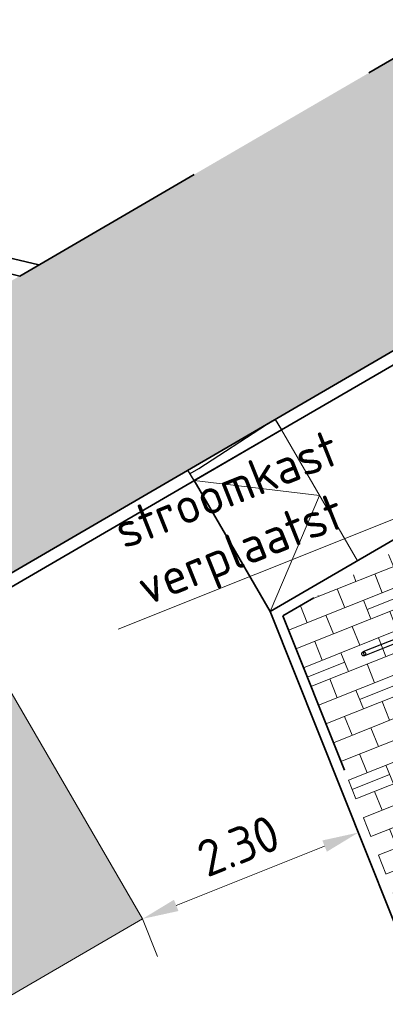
# Model space of a CAD drawing. Header units: metres. Extents: x 126075 to 126745, y 502461 to 502767.
# Tile 20 of 94: x 126553.05 to 126556.67, y 502508.21 to 502517.96. Entities that reach past the tile are written whole.
import ezdxf
from ezdxf import colors
from ezdxf.entities.mleader import LeaderData, LeaderLine
from ezdxf.math import Vec2, Vec3

# ---------------------------------------------------------------- set-up
doc = ezdxf.new("R2010")
doc.units = ezdxf.units.M
doc.header["$PDSIZE"] = 1
for name, pattern in [('VH-OPSLUITBAND-SO', [10, 4, -2, 2, -2]), ('VH-OPSLUITBAND_VARIANT01-SO', [14, 8, -2, 2, -2]), ('VH-RIJWIELPADBAND-SO', [20, 8, -2, 2, -2, 0, -2, 2, -2]), ('ZZ-HIDDEN-SO', [4, 2, -2])]:
    doc.linetypes.add(name, pattern=pattern)
doc.layers.get('0').update_dxf_attribs({"linetype": 'CONTINUOUS'})
doc.layers.get('DEFPOINTS').update_dxf_attribs({"linetype": 'CONTINUOUS'})
for name, color, linetype, lineweight in [('N-WE-IE-MEUBILAIR_WEGMEUBILAIR_FIETSENREK-S', 7, 'CONTINUOUS', 25), ('N-WE-VH-GESLOTENVERHARDING_ASFALT-V', 253, 'CONTINUOUS', 18), ('N-WE-VH-GESLOTENVERHARDING_ASFALT_ROOD-V', 13, 'CONTINUOUS', 18), ('N-WE-VH-HALFVERHARDING_GRASBETONSTEEN-A-200', 132, 'CONTINUOUS', 18), ('N-WE-VH-KANTOPSLUITING_OPSLUITBAND_100X200-G', 150, 'VH-OPSLUITBAND-SO', 35), ('N-WE-VH-KANTOPSLUITING_OPSLUITBAND_120X250-G', 150, 'VH-OPSLUITBAND-SO', 35), ('N-WE-VH-KANTOPSLUITING_OPSLUITBAND_150X250-G', 150, 'VH-OPSLUITBAND_VARIANT01-SO', 35), ('N-WE-VH-KANTOPSLUITING_RIJWIELPADBAND_40 120_250-G', 10, 'VH-RIJWIELPADBAND-SO', 35), ('N-WE-VH-KANTOPSLUITING_RIJWIELPADBAND_40 120_250_EINDVERLOOPBAND-S', 10, 'CONTINUOUS', 25), ('N-WE-VH-KANTOPSLUITING_VOORKANTBAND-G', 50, 'CONTINUOUS', 35), ('N-WE-VH-KANTVERHARDING_TEGEL-G', 60, 'CONTINUOUS', 18), ('N-WE-VH-MATERIAALGRENS-G', 7, 'ZZ-HIDDEN-SO', 35), ('X-XX-AL-AANPIJLING-G', 7, 'CONTINUOUS', 18), ('X-XX-AL-AANPIJLING-V', 253, 'CONTINUOUS', 18), ('X-XX-AL-M', 7, 'CONTINUOUS', 18), ('X-XX-AL-T18', 10, 'CONTINUOUS', 18), ('X02-XX-AL-AANPIJLING-G', 7, 'CONTINUOUS', 18)]:
    doc.layers.add(name, color=color, linetype=linetype, lineweight=lineweight)
doc.styles.add('NLCS-ISO-M200-T18', font='NLCS-ISO.ttf', dxfattribs={"height": 0.36})
doc.dimstyles.new('NLCS-M200-T18-PIJL_L2_H1', dxfattribs={"dimscale": 0.2, "dimtxt": 2.5, "dimasz": 1.8, "dimexe": 2, "dimexo": 2, "dimgap": 0.7, "dimtad": 1, "dimzin": 0, "dimdsep": 46, "dimtxsty": 'NLCS-ISO-M200-T18', "dimcen": 0, "dimdle": 2, "dimclrd": 256, "dimclre": 256, "dimclrt": 10, "dimadec": 1, "dimazin": 0, "dimtfac": 1, "dimtdec": 3, "dimtofl": 0, "dimtmove": 0, "dimatfit": 3, "dimfxl": 2, "dimfxlon": 1, "dimtfillclr": 256, "dimtolj": 1, "dimtzin": 0, "dimlwd": -1, "dimlwe": -1, "dimarcsym": 0})

# ---------------------------------------------------------------- blocks, each defined once
blk = doc.blocks.new('SIE-WEG_FIETSNIET')
for p, q in [((-0.375, 0.01999999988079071), (-0.375, -0.01999999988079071)), ((0.375, 0.01999999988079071), (-0.375, 0.01999999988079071)), ((0.3749999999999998, 0.01999999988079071), (0.375, -0.01999999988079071)), ((0.375, -0.01999999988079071), (-0.375, -0.01999999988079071))]:
    blk.add_line(p, q)
for centre in [(-0.375, 0), (0.375, 0)]:
    blk.add_circle(centre, 0.01999999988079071)
blk = doc.blocks.new('SVH-RIJWIELPAD EINDVERLOOPBAND_40 120X250_MAAIVELD_LINKS_L1000_HD-MM')
blk.add_line((0, 40), (-100, 40))
blk.add_lwpolyline([(0, 0), (-1000, 0), (-1000, 120), (0, 120)], close=True)
at = {"flags": 128}
blk.add_lwpolyline([(-100, 40), (-900, 0)], dxfattribs=at)
blk = doc.blocks.new('*D390')
at = {"layer": 'DEFPOINTS', "color": 0, "transparency": 16777216}
for p in [(126556.406923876, 502509.9078370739), (126556.406923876, 502509.9078370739), (126554.2676730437, 502509.0532920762)]:
    blk.add_point(p, dxfattribs=at)
at = {"layer": 'X-XX-AL-M', "transparency": 16777216}
for p, q in [((126556.406923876, 502509.9078370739), (126556.5553071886, 502509.536377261)), ((126554.6019868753, 502509.1868370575), (126556.0726100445, 502509.7742920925)), ((126554.2676730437, 502509.0532920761), (126554.4160563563, 502508.6818322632))]:
    blk.add_line(p, q, dxfattribs=at)
for points in [[(126556.0503525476, 502509.8300110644), (126556.0948675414, 502509.7185731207), (126556.406923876, 502509.9078370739)], [(126554.5797293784, 502509.2425560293), (126554.6242443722, 502509.1311180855), (126554.2676730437, 502509.0532920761)]]:
    blk.add_solid(points, dxfattribs=at)
at = {"layer": 'X-XX-AL-M', "color": 10, "transparency": 16777216, "insert": (126555.2185918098, 502509.7777324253), "char_height": 0.36, "attachment_point": 5, "rotation": 21.774729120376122, "style": 'NLCS-ISO-M200-T18'}
blk.add_mtext('\\A1;2.30', dxfattribs=at)

msp = doc.modelspace()

# ---------------------------------------------------------------- hatches: boundary and pattern name
at = {"layer": 'N-WE-VH-GESLOTENVERHARDING_ASFALT-V'}
h = msp.add_hatch(color=256, dxfattribs=at)
h.dxf.hatch_style = 1
edge = h.paths.add_edge_path(flags=16)
edge.add_arc((126597.5178366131, 502566.9838327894), 24.99999999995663, 282.1651217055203, 288.1810494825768)
edge.add_arc((126597.5178366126, 502566.9838327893), 25.00000000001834, 288.1810494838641, 293.6835586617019)
edge.add_arc((126597.5178366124, 502566.9838327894), 25.00000000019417, 293.6835586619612, 299.6994864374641)
edge.add_arc((126609.4086577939, 502546.1365698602), 1.000000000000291, 299.6994864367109, 462.1651217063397)
edge.add_arc((126614.4661721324, 502522.6755053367), 24.999999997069, 102.1651217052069, 108.1810494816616)
edge.add_arc((126614.466172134, 502522.6755053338), 25.00000000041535, 108.1810494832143, 113.683558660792)
edge.add_arc((126614.466172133, 502522.675505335), 24.99999999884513, 113.683558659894, 119.6994864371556)
edge.add_arc((126602.5753509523, 502543.5227682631), 1.000000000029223, 119.6994864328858, 282.1651217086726)
edge = h.paths.add_edge_path(flags=16)
edge.add_line((126520.5810116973, 502507.4817281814), (126528.4824387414, 502510.6159450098))
edge.add_line((126528.4824387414, 502510.6159450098), (126529.7991632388, 502511.137580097))
edge.add_arc((126529.4308513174, 502512.0672823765), 0.9999999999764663, 291.6115467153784, 382.9269713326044)
edge.add_line((126530.3518534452, 502512.456839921), (126529.9621932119, 502513.3780848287))
edge.add_arc((126529.041191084, 502512.9885272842), 1.00000000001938, 22.92697133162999, 111.6115467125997)
edge.add_line((126528.6728791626, 502513.9182295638), (126527.3775029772, 502513.4050518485))
edge.add_line((126527.3775029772, 502513.4050518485), (126519.4759377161, 502510.2708350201))
edge.add_line((126519.4759377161, 502510.2708350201), (126512.9248190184, 502507.6755363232))
edge.add_arc((126513.2931309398, 502506.7458340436), 1.000000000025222, 111.6115467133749, 201.8333718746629)
edge.add_line((126512.3648615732, 502506.3739254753), (126512.7367729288, 502505.4456491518))
edge.add_arc((126513.6650422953, 502505.81755772), 0.9999999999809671, 201.8333718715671, 291.6115467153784)
edge.add_line((126514.0333542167, 502504.8878554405), (126520.5808734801, 502507.4817281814))
edge.add_line((126520.5808734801, 502507.4817281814), (126520.5810116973, 502507.4817281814))
edge = h.paths.add_edge_path()
edge.add_line((126517.4702753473, 502515.3335787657), (126517.99592961, 502514.0067089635))
edge.add_arc((126515.5597342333, 502521.6267451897), 8.000000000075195, 213.100814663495, 287.7295542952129, ccw=False)
edge.add_line((126508.8580466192, 502517.2578342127), (126510.3449332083, 502517.8928730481))
edge.add_arc((126518.8918056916, 502530.4897623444), 15.22270177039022, 212.7818433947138, 235.84347189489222, ccw=False)
edge.add_line((126506.0934984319, 502522.2475550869), (126516.3901282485, 502491.7833219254))
edge.add_line((126516.3901282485, 502491.7833219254), (126516.7697807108, 502491.9333434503))
edge.add_line((126516.7697807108, 502491.9333434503), (126516.3394223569, 502493.1008467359))
edge.add_arc((126523.8456967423, 502495.8677664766), 8.000000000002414, 111.61154671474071, 200.2346055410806, ccw=False)
edge.add_line((126520.8992013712, 502503.3053847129), (126522.0541211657, 502503.7629190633))
edge.add_line((126522.0541211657, 502503.7629190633), (126522.3690538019, 502502.9679581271))
edge.add_arc((126532.7772465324, 502491.8768074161), 15.21000000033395, 112.48962595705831, 133.180527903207, ccw=False)
edge.add_line((126526.9591759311, 502505.9300687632), (126529.8588672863, 502507.1305451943))
edge.add_line((126529.8588672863, 502507.1305451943), (126546.3453798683, 502516.7143279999))
edge.add_arc((126613.7472824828, 502397.6267446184), 136.8388431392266, 112.92576721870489, 119.50925268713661, ccw=False)
edge.add_line((126560.4433273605, 502523.6567305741), (126595.6157548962, 502537.4335116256))
edge.add_arc((126604.9008984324, 502513.9957171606), 25.20999999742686, 97.93309799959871, 111.61154671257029, ccw=False)
edge.add_arc((126597.0545661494, 502569.4643405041), 30.81092509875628, 278.1481515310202, 287.8648255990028)
edge.add_line((126606.5065065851, 502540.1390284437), (126608.7316956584, 502541.0112806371))
edge.add_arc((126597.5178366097, 502566.9838327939), 28.29000000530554, 293.3526620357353, 303.6663094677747)
edge.add_arc((126627.1758362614, 502522.4568403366), 25.21000000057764, 108.27614285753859, 123.666309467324, ccw=False)
edge.add_line((126619.2700533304, 502546.3951505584), (126628.0383361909, 502549.0948627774))
edge.add_arc((126689.9114105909, 502332.5509485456), 225.2100000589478, 102.11259845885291, 105.9462238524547, ccw=False)
edge.add_arc((126689.9269624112, 502332.4690190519), 225.2933688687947, 97.1708774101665, 102.11209339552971, ccw=False)
edge.add_arc((126689.9112641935, 502332.5527134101), 225.2083696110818, 92.3144128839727, 97.16957279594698, ccw=False)
edge.add_arc((126689.9202429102, 502332.0111495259), 225.7498546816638, 90.48797407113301, 92.31113917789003, ccw=False)
edge.add_line((126687.9976101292, 502557.7528168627), (126705.12544268, 502557.8983715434))
edge.add_line((126705.12544268, 502557.8983715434), (126705.0780247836, 502563.4781700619))
edge.add_line((126705.0780247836, 502563.4781700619), (126671.8879248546, 502563.1961160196))
edge.add_arc((126672.584702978, 502463.3761940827), 99.82235378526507, 90.39993817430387, 97.54443862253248)
edge.add_arc((126689.9114107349, 502332.5509482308), 231.7900004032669, 97.54443863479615, 108.9131759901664)
edge.add_arc((126606.1021073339, 502575.9406617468), 25.62785397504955, 278.9493136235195, 289.7927084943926, ccw=False)
edge.add_arc((126614.462157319, 502522.6955870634), 28.2695389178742, 98.8995344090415, 108.5153692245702)
edge.add_line((126605.4849100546, 502549.5018524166), (126603.2485715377, 502548.6464327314))
edge.add_arc((126614.6902553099, 502522.2917116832), 28.73122776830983, 113.46767581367, 122.9296570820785)
edge.add_arc((126585.2137033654, 502567.8038515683), 25.49258610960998, 290.8007830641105, 302.9296571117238, ccw=False)
edge.add_line((126594.2666238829, 502543.9728512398), (126545.4605844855, 502524.641516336))
edge.add_line((126545.4605844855, 502524.641516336), (126524.5884510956, 502516.3731451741))
edge.add_arc((126518.8918056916, 502530.4897623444), 15.22270177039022, 264.64178361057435, 291.9761364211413, ccw=False)
at = {"layer": 'N-WE-VH-GESLOTENVERHARDING_ASFALT_ROOD-V', "transparency": 33554687}
h = msp.add_hatch(color=256, dxfattribs=at)
h.dxf.hatch_style = 1
edge = h.paths.add_edge_path()
edge.add_line((126686.9932172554, 502554.7493315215), (126705.1503951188, 502554.9084755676))
edge.add_line((126705.1503951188, 502554.9084755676), (126705.1289267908, 502557.4883863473))
edge.add_line((126705.1289267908, 502557.4883863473), (126688.0010981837, 502557.3428317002))
edge.add_arc((126690.450111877, 502332.5561647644), 224.8000073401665, 90.6242033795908, 90.88314187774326)
edge.add_arc((126689.2854505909, 502352.9574249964), 204.3849873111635, 90.64483721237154, 92.3698663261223)
edge.add_line((126680.8340950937, 502557.1676050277), (126680.8583171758, 502556.5682336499))
edge.add_line((126680.8583171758, 502556.5682336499), (126680.3587476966, 502556.547486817))
edge.add_line((126680.3587476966, 502556.547486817), (126679.8592256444, 502556.5256259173))
edge.add_line((126679.8592256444, 502556.5256259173), (126679.3597535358, 502556.5026510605))
edge.add_line((126679.3597535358, 502556.5026510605), (126678.8603339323, 502556.4785623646))
edge.add_line((126678.8603339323, 502556.4785623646), (126678.3609692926, 502556.4533599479))
edge.add_line((126678.3609692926, 502556.4533599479), (126677.8616621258, 502556.4270439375))
edge.add_line((126677.8616621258, 502556.4270439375), (126677.3624148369, 502556.3996144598))
edge.add_line((126677.3624148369, 502556.3996144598), (126676.8632299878, 502556.3710716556))
edge.add_line((126676.8632299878, 502556.3710716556), (126676.3641100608, 502556.3414156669))
edge.add_line((126676.3641100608, 502556.3414156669), (126675.8650574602, 502556.3106466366))
edge.add_line((126675.8650574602, 502556.3106466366), (126675.3660747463, 502556.2787647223))
edge.add_line((126675.3660747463, 502556.2787647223), (126674.8671643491, 502556.2457700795))
edge.add_line((126674.8671643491, 502556.2457700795), (126674.3683288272, 502556.2116628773))
edge.add_line((126674.3683288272, 502556.2116628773), (126673.8695705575, 502556.1764432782))
edge.add_line((126673.8695705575, 502556.1764432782), (126673.3708921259, 502556.140111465))
edge.add_line((126673.3708921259, 502556.140111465), (126672.8722959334, 502556.1026676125))
edge.add_line((126672.8722959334, 502556.1026676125), (126672.3737844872, 502556.0641119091))
edge.add_line((126672.3737844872, 502556.0641119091), (126671.8753602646, 502556.0244445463))
edge.add_line((126671.8753602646, 502556.0244445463), (126671.3770257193, 502555.9836657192))
edge.add_line((126671.3770257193, 502555.9836657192), (126670.8787834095, 502555.9417756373))
edge.add_line((126670.8787834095, 502555.9417756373), (126670.380635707, 502555.8987745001))
edge.add_line((126670.380635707, 502555.8987745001), (126669.8825851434, 502555.8546625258))
edge.add_line((126669.8825851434, 502555.8546625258), (126669.3846342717, 502555.8094399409))
edge.add_line((126669.3846342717, 502555.8094399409), (126668.8867854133, 502555.7631069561))
edge.add_line((126668.8867854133, 502555.7631069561), (126668.3890411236, 502555.7156638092))
edge.add_line((126668.3890411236, 502555.7156638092), (126667.8914039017, 502555.6671107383))
edge.add_line((126667.8914039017, 502555.6671107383), (126667.3938762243, 502555.6174479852))
edge.add_line((126667.3938762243, 502555.6174479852), (126666.8964604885, 502555.5666757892))
edge.add_line((126666.8964604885, 502555.5666757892), (126666.3991592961, 502555.5147944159))
edge.add_line((126666.3991592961, 502555.5147944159), (126665.9019749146, 502555.4618041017))
edge.add_line((126665.9019749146, 502555.4618041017), (126665.4049100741, 502555.4077051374))
edge.add_line((126665.4049100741, 502555.4077051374), (126664.9079670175, 502555.3524977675))
edge.add_line((126664.9079670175, 502555.3524977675), (126664.4111483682, 502555.2961822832))
edge.add_line((126664.4111483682, 502555.2961822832), (126663.9144565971, 502555.2387589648))
edge.add_line((126663.9144565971, 502555.2387589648), (126663.4178939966, 502555.1802280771))
edge.add_line((126663.4178939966, 502555.1802280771), (126662.9214632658, 502555.1205899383))
edge.add_line((126662.9214632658, 502555.1205899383), (126662.4251667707, 502555.0598448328))
edge.add_line((126662.4251667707, 502555.0598448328), (126661.9290070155, 502554.9979930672))
edge.add_line((126661.9290070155, 502554.9979930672), (126661.4110348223, 502554.9340574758))
edge.add_arc((126664.1096812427, 502537.4942988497), 17.64731915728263, 98.79624331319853, 104.4663793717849)
edge.add_line((126659.7011716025, 502554.5820990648), (126643.0320242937, 502550.3154710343))
edge.add_line((126643.0320242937, 502550.3154710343), (126628.7427438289, 502546.657992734))
edge.add_line((126628.7427438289, 502546.657992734), (126625.1004993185, 502545.72572534))
edge.add_arc((126629.8663994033, 502527.1059886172), 19.21999998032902, 104.3571633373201, 111.6936099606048)
edge.add_line((126622.7618584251, 502544.9647090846), (126617.2882697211, 502542.7872106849))
edge.add_arc((126210.895717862, 503581.4162511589), 1115.30497619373, 290.4018241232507, 291.36930631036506, ccw=False)
edge.add_line((126599.6931375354, 502536.0733617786), (126571.5444910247, 502524.8752911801))
edge.add_arc((126609.4033405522, 502429.709310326), 102.4199999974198, 111.6936099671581, 116.0361342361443)
edge.add_arc((126609.4033405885, 502429.7093102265), 102.4200001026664, 116.0361342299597, 120.1698863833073)
edge.add_line((126557.9305687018, 502518.25540091), (126553.0946039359, 502515.4442038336))
edge.add_line((126553.0946039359, 502515.4442038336), (126531.4575352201, 502502.8663486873))
edge.add_line((126531.4575352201, 502502.8663486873), (126529.6368008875, 502501.8079367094))
edge.add_arc((126528.6214710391, 502503.5311040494), 2.000050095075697, 201.7514972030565, 300.5075707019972, ccw=False)
edge.add_line((126526.7638247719, 502502.7899220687), (126525.8166204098, 502505.1640074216))
edge.add_arc((126532.7772465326, 502491.876807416), 15.00000000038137, 117.6482228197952, 133.4979649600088)
edge.add_line((126522.4523143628, 502502.7577897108), (126523.3795696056, 502500.4171885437))
edge.add_arc((126520.5904627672, 502499.3122527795), 2.999999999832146, -38.92423144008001, 21.611546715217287, ccw=False)
edge.add_arc((126528.7592265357, 502492.7151853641), 7.499999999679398, 141.075768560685, 162.0602522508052)
edge.add_arc((126518.7697265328, 502495.9493606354), 3.000000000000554, 291.5616960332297, 342.0602522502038, ccw=False)
edge.add_line((126519.8722351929, 502493.1592934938), (126517.7842219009, 502492.3342048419))
edge.add_arc((126532.7772465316, 502491.8768074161), 14.99999999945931, 178.2525996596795, 188.3220407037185)
edge.add_line((126517.9351937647, 502489.7057547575), (126521.4369095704, 502491.0894748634))
edge.add_arc((126627.1512272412, 502513.1911271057), 107.9999999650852, 191.8087142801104, 194.0628541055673)
edge.add_arc((126627.151227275, 502513.1911271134), 107.9999999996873, 194.0628541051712, 201.0451295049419)
edge.add_line((126526.3550578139, 502474.4079835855), (126529.4166157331, 502475.5880898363))
edge.add_arc((126637.5669915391, 502516.5198728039), 115.6369951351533, 194.4038615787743, 200.7302018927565, ccw=False)
edge.add_line((126525.5648836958, 502487.7545728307), (126524.6489251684, 502492.100619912))
edge.add_arc((126529.6882223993, 502493.1626855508), 5.150000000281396, 120.16988638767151, 191.901297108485, ccw=False)
edge.add_line((126527.1000094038, 502497.6150617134), (126527.1753942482, 502497.4853808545))
edge.add_line((126527.1753942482, 502497.4853808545), (126559.1869827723, 502516.0940532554))
edge.add_arc((126609.4033404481, 502429.7093104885), 99.91999980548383, 116.5752063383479, 120.1698863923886, ccw=False)
edge.add_arc((126610.5218977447, 502427.2127677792), 102.6532550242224, 111.7586366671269, 116.5101796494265, ccw=False)
edge.add_line((126572.4685988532, 502522.5523566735), (126600.6361754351, 502533.757958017))
edge.add_arc((126732.2782878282, 502215.1048941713), 344.7744492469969, 109.3218369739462, 112.4465230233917, ccw=False)
edge.add_line((126618.2013602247, 502540.4598932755), (126623.6859662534, 502542.6417745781))
edge.add_arc((126629.8663994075, 502527.1059886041), 16.71999999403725, 104.3571633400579, 111.69360995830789, ccw=False)
edge.add_line((126625.7204134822, 502543.3038032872), (126660.3210857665, 502552.1601770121))
edge.add_arc((126664.4422751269, 502536.0592392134), 16.61999999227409, 96.54066146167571, 104.3571633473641, ccw=False)
edge.add_arc((126681.7503842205, 502422.7882086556), 131.1955721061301, 90.4080947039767, 98.41581263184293, ccw=False)
edge.add_arc((126680.1155586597, 502571.5464959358), 17.58000000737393, 272.2832458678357, 282.614133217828)
edge.add_arc((126687.2130375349, 502539.8309509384), 14.92000000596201, 90.84418431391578, 102.61413321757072, ccw=False)
at = {"layer": 'N-WE-VH-HALFVERHARDING_GRASBETONSTEEN-A-200', "transparency": 33554687}
h = msp.add_hatch(dxfattribs=at)
h.set_pattern_fill('AVH-GRASBETONSTEEN_03-SO', color=256, scale=0.2, pattern_type=2)
h.set_pattern_definition([(291.7747291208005, (126558.0881802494, 502505.9685856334), (0.2599215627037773, -0.1115382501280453), [0.2, -0.2]), (21.77472912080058, (126558.0881802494, 502505.9685856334), (-0.07419165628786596, 0.1857299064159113), []), (21.77472912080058, (126558.1252760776, 502505.8757206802), (0.5198431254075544, -0.2230765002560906), [0.4, -0.8])])
edge = h.paths.add_edge_path()
edge.add_arc((126559.3308732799, 502507.2791330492), 1.849999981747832, 291.7747290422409, 306.1663835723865, ccw=False)
edge.add_line((126560.0171460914, 502505.5611314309), (126558.4939893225, 502504.9526913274))
edge.add_line((126558.4939893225, 502504.9526913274), (126555.6577183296, 502512.0529553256))
edge.add_line((126555.6577183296, 502512.0529553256), (126557.4929150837, 502513.1197744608))
edge.add_line((126557.4929150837, 502513.1197744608), (126560.4226176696, 502505.7856156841))
at = {"layer": 'X-XX-AL-AANPIJLING-V', "transparency": 33554687}
h = msp.add_hatch(color=256, dxfattribs=at)
h.dxf.hatch_style = 1
h.paths.add_polyline_path([(126540.6564293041, 502504.6109904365), (126546.7082027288, 502508.1289498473), (126548.2158996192, 502505.5353326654), (126542.1641261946, 502502.0173732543)])
h.paths.add_polyline_path([(126546.7082027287, 502508.1289498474), (126552.7599761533, 502511.6469092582), (126554.2676730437, 502509.0532920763), (126548.2158996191, 502505.5353326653)])

# ---------------------------------------------------------------- linework, layer by layer
at = {"layer": 'N-WE-VH-KANTOPSLUITING_OPSLUITBAND_100X200-G', "flags": 128}
msp.add_lwpolyline([(126558.4939893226, 502504.9526913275), (126555.6577183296, 502512.0529553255), (126557.8564593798, 502513.3311065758)], dxfattribs=at)
at = {"layer": 'N-WE-VH-KANTOPSLUITING_OPSLUITBAND_120X250-G', "flags": 128}
msp.add_lwpolyline([(126555.6435209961, 502513.8953994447), (126559.2472906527, 502515.9903085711, -0.01568603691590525), (126564.7556031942, 502518.9652319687, -0.001360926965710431), (126565.2421451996, 502519.2069573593, -0.001360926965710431)], format="xyb", dxfattribs=at)
at = {"layer": 'N-WE-VH-KANTOPSLUITING_OPSLUITBAND_150X250-G'}
msp.add_lwpolyline([(126548.1604500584, 502516.5752076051), (126553.0509377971, 502515.4188202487)], dxfattribs=at)
at = {"layer": 'N-WE-VH-KANTOPSLUITING_RIJWIELPADBAND_40 120_250-G', "flags": 128}
msp.add_lwpolyline([(126532.4735616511, 502500.4264588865), (126555.6435209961, 502513.8953994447)], dxfattribs=at)
at = {"layer": 'N-WE-VH-KANTOPSLUITING_VOORKANTBAND-G', "flags": 128}
for points in [[(126529.5560753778, 502475.6433754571, -0.02759871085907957), (126525.7109834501, 502487.7887137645), (126524.7957008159, 502492.1315538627, -0.323624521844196), (126527.1753942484, 502497.4853808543), (126559.1869827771, 502516.0940532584, -0.01568603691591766), (126564.7019185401, 502519.0725537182, -0.02130320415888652), (126572.4685988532, 502522.5523566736), (126600.6361754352, 502533.757958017, 0.002322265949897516), (126618.2013602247, 502540.4598932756), (126623.6859662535, 502542.6417745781, -0.03202222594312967), (126625.7204134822, 502543.3038032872), (126660.3210857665, 502552.1601770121, -0.03411915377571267), (126662.549119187, 502552.5710640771, -0.01857861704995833), (126680.8159390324, 502553.9804529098, 0.04510755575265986), (126683.9547487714, 502554.3908257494, -0.0514012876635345), (126686.9932172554, 502554.7493315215), (126705.1503951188, 502554.9084755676)], [(126535.768468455, 502502.4806250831), (126559.1869827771, 502516.0940532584, -0.01568603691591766), (126564.7019185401, 502519.0725537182, -0.02130320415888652), (126572.4685988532, 502522.5523566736), (126600.6361754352, 502533.757958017, 0.002322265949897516), (126618.2013602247, 502540.4598932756), (126623.6859662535, 502542.6417745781, -0.03202222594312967), (126625.7204134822, 502543.3038032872), (126660.3210857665, 502552.1601770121, -0.03411915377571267), (126662.549119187, 502552.5710640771, -0.01857861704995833), (126680.8159390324, 502553.9804529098, 0.04510755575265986), (126683.9547487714, 502554.3908257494, -0.0514012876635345), (126686.9932172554, 502554.7493315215), (126705.1503951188, 502554.9084755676)], [(126532.852350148, 502503.6771692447), (126531.555541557, 502502.9233207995), (126529.9522195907, 502506.9419078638), (126546.4506409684, 502516.5326133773, -0.03736016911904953), (126559.8760118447, 502523.0489352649), (126595.693100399, 502537.2382741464, -0.05975839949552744), (126601.4508695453, 502538.7565188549, 0.04622712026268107), (126606.5700459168, 502539.9596305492), (126607.0118279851, 502538.8046720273)], [(126558.4011243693, 502504.9155954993), (126555.5328303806, 502512.0960252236), (126557.8062028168, 502513.4175604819, -0.4582236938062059), (126559.2379242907, 502512.9227096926), (126560.2937288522, 502510.2691037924), (126561.1891849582, 502508.0185096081, -0.4138131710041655), (126560.0727898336, 502505.421834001), (126558.4567681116, 502504.7762980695)]]:
    msp.add_lwpolyline(points, format="xyb", dxfattribs=at)
msp.add_lwpolyline([(126548.3536733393, 502516.6836550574), (126553.2394222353, 502515.528388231)], dxfattribs=at)
at = {"layer": 'N-WE-VH-KANTVERHARDING_TEGEL-G', "flags": 128}
msp.add_lwpolyline([(126525.7383921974, 502505.3600796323, -0.02215573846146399), (126526.9591759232, 502505.9300687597), (126529.8588672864, 502507.1305451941), (126546.3453798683, 502516.7143279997, -0.03582941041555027), (126559.7983677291, 502523.244054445), (126595.6157548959, 502537.4335116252, -0.05975445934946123), (126601.42149718, 502538.9644549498, 0.04242240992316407), (126606.5065065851, 502540.1390284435), (126608.7316956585, 502541.0112806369, 0.04503217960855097), (126613.2005433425, 502543.4386250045, -0.06725339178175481), (126619.2700533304, 502546.3951505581), (126628.0383361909, 502549.0948627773, -0.01672890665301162), (126642.6547951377, 502552.747125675, -0.02156346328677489), (126661.8038299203, 502556.0002058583, -0.02118780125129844), (126680.816642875, 502557.5773734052, -0.007955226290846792), (126687.997610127, 502557.7528168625), (126705.1254426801, 502557.8983715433)], format="xyb", dxfattribs=at)
at = {"layer": 'N-WE-VH-MATERIAALGRENS-G', "flags": 128}
msp.add_lwpolyline([(126553.0509377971, 502515.4188202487), (126557.9199693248, 502518.2498321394, -0.01295114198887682), (126562.5774347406, 502520.7982281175)], format="xyb", dxfattribs=at)
msp.add_lwpolyline([(126555.5328303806, 502512.0960252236), (126554.7789819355, 502513.3928338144)], dxfattribs=at)
at = {"layer": 'X-XX-AL-AANPIJLING-G', "flags": 128}
for points in [[(126555.6435209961, 502513.8953994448), (126556.3973694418, 502512.5985908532)], [(126554.7789819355, 502513.3928338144), (126556.020445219, 502513.2469951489), (126555.5328303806, 502512.0960252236)]]:
    msp.add_lwpolyline(points, dxfattribs=at)
at = {"layer": 'X02-XX-AL-AANPIJLING-G', "flags": 128}
msp.add_lwpolyline([(126546.7082027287, 502508.1289498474), (126552.7599761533, 502511.6469092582), (126554.2676730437, 502509.0532920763), (126548.2158996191, 502505.5353326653)], close=True, dxfattribs=at)

# ---------------------------------------------------------------- block references
at = {"layer": 'N-WE-IE-MEUBILAIR_WEGMEUBILAIR_FIETSENREK-S', "rotation": 21.70031524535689}
msp.add_blockref('SIE-WEG_FIETSNIET', (126556.8083701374, 502511.8160753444), dxfattribs=at)
at = {"layer": 'N-WE-VH-KANTOPSLUITING_RIJWIELPADBAND_40 120_250_EINDVERLOOPBAND-S', "xscale": 0.001, "yscale": 0.001, "zscale": 0.001, "rotation": 210.1698863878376}
msp.add_blockref('SVH-RIJWIELPAD EINDVERLOOPBAND_40 120X250_MAAIVELD_LINKS_L1000_HD-MM', (126554.7186740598, 502513.4965785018), dxfattribs=at)

# ---------------------------------------------------------------- dimensions: what is measured, and where the dimension line sits
at = {"layer": 'X-XX-AL-M'}
dim = msp.add_aligned_dim(p1=(126554.2676730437, 502509.0532920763), p2=(126556.406923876, 502509.907837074), distance=-1.0810907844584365e-10, dimstyle='NLCS-M200-T18-PIJL_L2_H1', dxfattribs=at)
dim.commit()
dim.dimension.update_dxf_attribs({"geometry": '*D390', "text_midpoint": (126555.2185918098, 502509.7777324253)})

# ---------------------------------------------------------------- leaders
at = {"layer": 'X-XX-AL-T18'}
ml = msp.add_multileader_mtext('Standard', dxfattribs=at)
ml.set_content('stroomkast \\Pverplaatst', color=256, style='NLCS-ISO-M200-T18')
ml.set_leader_properties(color=256, linetype='ByLayer', lineweight=-1)
ml.build(insert=Vec2(0, 0))
ml.multileader.update_dxf_attribs({"text_left_attachment_type": 5, "text_right_attachment_type": 5, "dogleg_length": 0.36, "arrow_head_size": 0.36})
ctx = ml.context
ctx.base_point, ctx.char_height, ctx.arrow_head_size, ctx.landing_gap_size, ctx.plane_origin, ctx.plane_x_axis, ctx.plane_y_axis = Vec3(126554.1789920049, 502511.9842625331), 0.36, 0.36, 0.18, Vec3(-0.1037318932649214, -0.2195130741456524), Vec3(0.9286495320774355, 0.3709582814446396), Vec3(-0.3709582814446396, 0.9286495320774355)
ctx.left_attachment, ctx.right_attachment = 5, 5
notes = []
notes.append((ctx, [(0, (1, 1, 0), (126557.0875223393, 502513.1461038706), (-0.9286495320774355, -0.3709582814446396), 0.36, [(0, [(126557.4327859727, 502512.8741615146)], 0, [])])]))
ctx.mtext.insert, ctx.mtext.text_direction, ctx.mtext.rotation, ctx.mtext.flow_direction = Vec3(126553.9499654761, 502513.0428327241), Vec3(0.9286495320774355, 0.3709582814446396), 0.3800407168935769, 5
for ctx, leaders in notes:
    for number, flags, end, landing, length, lines in leaders:
        leader = LeaderData()
        leader.index, (leader.has_last_leader_line, leader.has_dogleg_vector, leader.attachment_direction) = number, flags
        leader.last_leader_point, leader.dogleg_vector, leader.dogleg_length = Vec3(end), Vec3(landing), length
        for number, points, colour, breaks in lines:
            line = LeaderLine()
            line.index, line.vertices, line.color, line.breaks = number, Vec3.list(points), colors.encode_raw_color(colour), breaks
            leader.lines.append(line)
        ctx.leaders.append(leader)

doc.saveas('drawing.dxf')
